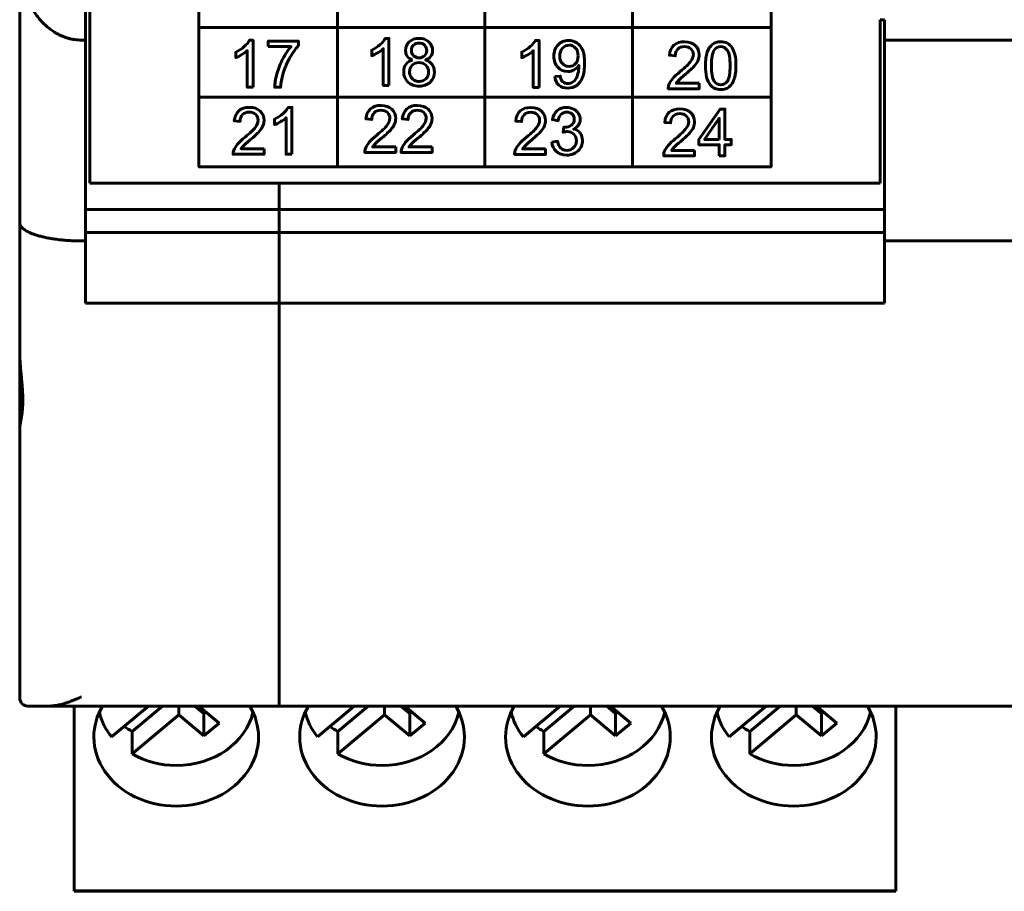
# Model space of a CAD drawing. Header units: millimetres. Extents: x -13 to 39, y -19 to 89.
# Tile 1 of 16: x -6 to 18, y -19 to 2. Entities that reach past the tile are written whole.
import ezdxf

# ---------------------------------------------------------------- set-up
doc = ezdxf.new("R2010")
doc.units = ezdxf.units.MM
doc.linetypes.add('K5LT32768', pattern=[0])

msp = doc.modelspace()

# ---------------------------------------------------------------- linework, layer by layer
at = {"color": 150, "linetype": 'K5LT32768', "lineweight": 60, "true_color": 0x0080ff}
for p, q in [((-4.561, 20.438), (-4.561, -1.962)), ((-6.261, -2.918), (-6.261, 3.437)), ((1.458, 3.512), (1.458, -1.563)), ((5.039, -1.562), (5.039, 3.512)), ((8.621, 3.512), (8.621, -1.563)), ((-4.661, 3.117), (-4.661, 1.517)), ((14.739, 2.012), (14.639, 2.012)), ((14.639, -1.962), (14.639, 2.012)), ((14.739, 1.517), (14.739, 2.012)), ((-1.91, 1.821), (11.989, 1.821)), ((-4.761, 1.517), (-4.661, 1.517)), ((-4.661, 1.517), (-4.661, -3.362)), ((17.939, 1.517), (14.739, 1.517)), ((14.739, 1.517), (14.739, -3.362)), ((-1.91, 0.129), (11.989, 0.129)), ((14.639, -1.962), (-4.561, -1.962)), ((0.039, -1.962), (0.039, -14.663)), ((-4.661, -2.596), (14.739, -2.596)), ((-6.261, -2.918), (-6.261, -6.062)), ((-4.661, -3.161), (14.739, -3.161)), ((-4.661, -3.362), (-4.761, -3.362)), ((-4.661, -3.362), (-4.661, -4.872)), ((14.739, -3.362), (17.939, -3.362)), ((14.739, -3.362), (14.739, -4.872)), ((14.739, -4.872), (-4.661, -4.872)), ((-6.261, -7.887), (-6.261, -6.062)), ((-6.261, -14.463), (-6.261, -7.887)), ((-5.556, -14.663), (-6.061, -14.663)), ((-5.556, -14.663), (-5.011, -14.663)), ((-5.556, -14.663), (-5.511, -14.663)), ((-5.011, -14.663), (-5.511, -14.663)), ((-5.011, -14.663), (-4.936, -14.663)), ((-5.011, -14.663), (15.089, -14.663)), ((-4.936, -19.06), (-4.936, -14.663)), ((-3.136, -14.663), (-4.028, -15.411)), ((-2.795, -14.663), (-3.533, -15.281)), ((-2.4, -14.876), (-2.4, -14.663)), ((-1.789, -14.844), (-2.005, -14.663)), ((-1.91, -14.663), (-1.416, -15.076)), ((-1.789, -14.844), (-1.741, -14.804)), ((1.864, -14.663), (0.972, -15.411)), ((2.205, -14.663), (1.467, -15.281)), ((2.6, -14.876), (2.6, -14.663)), ((3.211, -14.844), (2.995, -14.663)), ((3.09, -14.663), (3.584, -15.076)), ((3.211, -14.844), (3.259, -14.804)), ((6.864, -14.663), (5.972, -15.411)), ((7.205, -14.663), (6.467, -15.281)), ((7.6, -14.876), (7.6, -14.663)), ((8.211, -14.844), (7.995, -14.663)), ((8.09, -14.663), (8.584, -15.076)), ((8.211, -14.844), (8.259, -14.804)), ((11.864, -14.663), (10.972, -15.411)), ((12.205, -14.663), (11.467, -15.281)), ((12.6, -14.876), (12.6, -14.663)), ((13.211, -14.844), (12.995, -14.663)), ((13.09, -14.663), (13.584, -15.076)), ((13.211, -14.844), (13.259, -14.804)), ((15.014, -14.663), (15.089, -14.663)), ((15.014, -19.06), (15.014, -14.663)), ((15.089, -14.663), (17.589, -14.663)), ((15.589, -14.663), (15.089, -14.663)), ((15.589, -14.663), (15.839, -14.663)), ((16.839, -14.663), (15.839, -14.663)), ((16.839, -14.663), (17.089, -14.663)), ((17.589, -14.663), (17.089, -14.663)), ((17.589, -14.663), (17.639, -14.663)), ((17.589, -14.663), (37.689, -14.663)), ((-3.533, -15.826), (-2.4, -14.876)), ((-2.4, -14.876), (-1.789, -15.388)), ((-1.789, -15.388), (-1.789, -14.844)), ((1.467, -15.826), (2.6, -14.876)), ((2.6, -14.876), (3.211, -15.388)), ((3.211, -15.388), (3.211, -14.844)), ((6.467, -15.826), (7.6, -14.876)), ((7.6, -14.876), (8.211, -15.388)), ((8.211, -15.388), (8.211, -14.844)), ((11.467, -15.826), (12.6, -14.876)), ((12.6, -14.876), (13.211, -15.388)), ((13.211, -15.388), (13.211, -14.844)), ((-3.533, -15.281), (-3.533, -15.826)), ((-1.789, -15.388), (-1.416, -15.076)), ((1.467, -15.281), (1.467, -15.826)), ((3.211, -15.388), (3.584, -15.076)), ((6.467, -15.281), (6.467, -15.826)), ((8.211, -15.388), (8.584, -15.076)), ((11.467, -15.281), (11.467, -15.826)), ((13.211, -15.388), (13.584, -15.076)), ((-4.936, -19.06), (-4.936, -19.151)), ((15.014, -19.06), (15.014, -19.151)), ((15.014, -19.151), (-4.936, -19.151)), ((-4.936, -19.151), (-4.936, -19.163)), ((15.014, -19.163), (-4.936, -19.163)), ((15.014, -19.151), (15.014, -19.163))]:
    msp.add_line(p, q, dxfattribs=at)
msp.add_arc((-6.061, -14.463), 0.2, 180, 270, dxfattribs=at)
for centre, major_axis, start_param, end_param in [((-2.461, -15.414), (-2, 0), 5.818447, 6.283185), ((-2.461, -14.512), (-1.898, 0), 0.187233, 0.599937), ((-2.461, -14.512), (1.898, 0), 4.712389, 6.095952), ((-2.461, -15.414), (-2, 0), 3.141593, 3.60633), ((2.539, -15.414), (-2, 0), 5.818447, 6.283185), ((2.539, -14.512), (-1.898, 0), 0.187233, 0.599937), ((2.539, -14.512), (1.898, 0), 4.712389, 6.095952), ((2.539, -15.414), (-2, 0), 3.141593, 3.60633), ((7.539, -15.414), (-2, 0), 5.818447, 6.283185), ((7.539, -14.512), (-1.898, 0), 0.187233, 0.599937), ((7.539, -14.512), (1.898, 0), 4.712389, 6.095952), ((7.539, -15.414), (-2, 0), 3.141593, 3.60633), ((12.539, -15.414), (-2, 0), 5.818447, 6.283185), ((12.539, -14.512), (-1.898, 0), 0.187233, 0.599937), ((12.539, -14.512), (1.898, 0), 4.712389, 6.095952), ((12.539, -15.414), (-2, 0), 3.141593, 3.60633), ((-2.461, -13.967), (-1.898, 0), 0.842843, 0.970859), ((2.539, -13.967), (-1.898, 0), 0.842843, 0.970859), ((7.539, -13.967), (-1.898, 0), 0.842843, 0.970859), ((12.539, -13.967), (-1.898, 0), 0.842843, 0.970859), ((-2.461, -15.414), (-2, 0), 0, 3.141593), ((2.539, -15.414), (-2, 0), 0, 3.141593), ((7.539, -15.414), (-2, 0), 0, 3.141593), ((12.539, -15.414), (-2, 0), 0, 3.141593), ((-2.461, -14.512), (1.898, 0), 4.112452, 4.712389), ((2.539, -14.512), (1.898, 0), 4.112452, 4.712389), ((7.539, -14.512), (1.898, 0), 4.112452, 4.712389), ((12.539, -14.512), (1.898, 0), 4.112452, 4.712389)]:
    msp.add_ellipse(centre, major_axis=major_axis, ratio=0.838793, start_param=start_param, end_param=end_param, dxfattribs=at)
for points in [[(-4.761, 1.517), (-5.64, 1.517), (-6.261, 2.312), (-6.261, 3.437)], [(-6.261, -2.918), (-6.261, -3.178), (-5.64, -3.362), (-4.761, -3.362)]]:
    msp.add_rational_spline(points, [1, 0.804737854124, 0.804737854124, 1], degree=3, dxfattribs=at)
for points, knots in [([(-1.91, 3.512), (-1.91, 3.512), (11.989, 3.512), (11.989, 3.512), (11.989, -1.562), (11.989, -1.562), (-1.91, -1.562), (-1.91, -1.562), (-1.91, 3.512), (-1.91, 3.512)], [0, 0, 0, 0, 0.25, 0.25, 0.5, 0.5, 0.75, 0.75, 1, 1, 1, 1]), ([(-0.593, 0.371), (-0.593, 0.371), (-0.733, 0.371), (-0.733, 0.371), (-0.733, 1.261), (-0.733, 1.261), (-0.766, 1.228), (-0.811, 1.196), (-0.92, 1.132), (-0.969, 1.108), (-1.012, 1.092), (-1.012, 1.092), (-1.012, 1.227), (-1.012, 1.227), (-0.934, 1.264), (-0.866, 1.308), (-0.807, 1.361), (-0.749, 1.413), (-0.707, 1.463), (-0.683, 1.512), (-0.683, 1.512), (-0.593, 1.512), (-0.593, 1.512), (-0.593, 0.371), (-0.593, 0.371)], [0, 0, 0, 0, 0.111111, 0.111111, 0.222222, 0.222222, 0.222222, 0.333333, 0.333333, 0.444444, 0.444444, 0.444444, 0.555556, 0.555556, 0.555556, 0.666667, 0.666667, 0.666667, 0.777778, 0.777778, 0.777778, 0.888889, 0.888889, 1, 1, 1, 1]), ([(-0.226, 1.36), (-0.226, 1.36), (-0.226, 1.493), (-0.226, 1.493), (0.509, 1.493), (0.509, 1.493), (0.509, 1.385), (0.509, 1.385), (0.437, 1.308), (0.365, 1.206), (0.294, 1.078), (0.223, 0.95), (0.168, 0.819), (0.129, 0.684), (0.101, 0.589), (0.083, 0.484), (0.075, 0.371), (0.075, 0.371), (-0.067, 0.371), (-0.067, 0.371), (-0.066, 0.46), (-0.048, 0.569), (-0.015, 0.695), (0.019, 0.822), (0.067, 0.945), (0.192, 1.18), (0.259, 1.279), (0.329, 1.36), (0.329, 1.36), (-0.226, 1.36), (-0.226, 1.36)], [0, 0, 0, 0, 0.090909, 0.090909, 0.181818, 0.181818, 0.272727, 0.272727, 0.272727, 0.363636, 0.363636, 0.363636, 0.454545, 0.454545, 0.454545, 0.545455, 0.545455, 0.545455, 0.636364, 0.636364, 0.636364, 0.727273, 0.727273, 0.727273, 0.818182, 0.818182, 0.909091, 0.909091, 0.909091, 1, 1, 1, 1]), ([(2.707, 0.417), (2.707, 0.417), (2.567, 0.417), (2.567, 0.417), (2.567, 1.306), (2.567, 1.306), (2.534, 1.274), (2.489, 1.242), (2.38, 1.178), (2.331, 1.154), (2.288, 1.138), (2.288, 1.138), (2.288, 1.273), (2.288, 1.273), (2.366, 1.309), (2.434, 1.354), (2.493, 1.406), (2.551, 1.458), (2.593, 1.509), (2.617, 1.558), (2.617, 1.558), (2.707, 1.558), (2.707, 1.558), (2.707, 0.417), (2.707, 0.417)], [0, 0, 0, 0, 0.111111, 0.111111, 0.222222, 0.222222, 0.222222, 0.333333, 0.333333, 0.444444, 0.444444, 0.444444, 0.555556, 0.555556, 0.555556, 0.666667, 0.666667, 0.666667, 0.777778, 0.777778, 0.777778, 0.888889, 0.888889, 1, 1, 1, 1]), ([(3.281, 1.033), (3.223, 1.054), (3.18, 1.084), (3.152, 1.123), (3.124, 1.163), (3.11, 1.21), (3.11, 1.265), (3.11, 1.348), (3.14, 1.417), (3.199, 1.473), (3.259, 1.53), (3.338, 1.558), (3.436, 1.558), (3.535, 1.558), (3.615, 1.529), (3.675, 1.471), (3.736, 1.414), (3.766, 1.344), (3.766, 1.261), (3.766, 1.208), (3.752, 1.162), (3.725, 1.123), (3.697, 1.084), (3.655, 1.054), (3.599, 1.033), (3.669, 1.01), (3.721, 0.973), (3.757, 0.923), (3.794, 0.872), (3.812, 0.812), (3.812, 0.741), (3.812, 0.644), (3.778, 0.563), (3.709, 0.497), (3.64, 0.431), (3.55, 0.398), (3.326, 0.398), (3.236, 0.431), (3.167, 0.497), (3.099, 0.563), (3.064, 0.646), (3.064, 0.745), (3.064, 0.819), (3.083, 0.881), (3.121, 0.931), (3.158, 0.981), (3.212, 1.015), (3.281, 1.033)], [0, 0, 0, 0, 0.0625, 0.0625, 0.0625, 0.125, 0.125, 0.125, 0.1875, 0.1875, 0.1875, 0.25, 0.25, 0.25, 0.3125, 0.3125, 0.3125, 0.375, 0.375, 0.375, 0.4375, 0.4375, 0.4375, 0.5, 0.5, 0.5, 0.5625, 0.5625, 0.5625, 0.625, 0.625, 0.625, 0.6875, 0.6875, 0.6875, 0.75, 0.75, 0.8125, 0.8125, 0.8125, 0.875, 0.875, 0.875, 0.9375, 0.9375, 0.9375, 1, 1, 1, 1]), ([(3.253, 1.27), (3.253, 1.216), (3.27, 1.172), (3.305, 1.138), (3.339, 1.104), (3.384, 1.086), (3.44, 1.086), (3.494, 1.086), (3.538, 1.103), (3.572, 1.137), (3.606, 1.171), (3.623, 1.213), (3.623, 1.262), (3.623, 1.313), (3.606, 1.356), (3.57, 1.391), (3.536, 1.426), (3.491, 1.444), (3.438, 1.444), (3.384, 1.444), (3.34, 1.426), (3.305, 1.392), (3.271, 1.358), (3.253, 1.317), (3.253, 1.27)], [0, 0, 0, 0, 0.125, 0.125, 0.125, 0.25, 0.25, 0.25, 0.375, 0.375, 0.375, 0.5, 0.5, 0.5, 0.625, 0.625, 0.625, 0.75, 0.75, 0.75, 0.875, 0.875, 0.875, 1, 1, 1, 1]), ([(6.352, 0.368), (6.352, 0.368), (6.212, 0.368), (6.212, 0.368), (6.212, 1.258), (6.212, 1.258), (6.179, 1.225), (6.134, 1.193), (6.025, 1.129), (5.976, 1.105), (5.933, 1.089), (5.933, 1.089), (5.933, 1.224), (5.933, 1.224), (6.011, 1.261), (6.079, 1.305), (6.138, 1.358), (6.196, 1.41), (6.238, 1.46), (6.262, 1.509), (6.262, 1.509), (6.352, 1.509), (6.352, 1.509), (6.352, 0.368), (6.352, 0.368)], [0, 0, 0, 0, 0.111111, 0.111111, 0.222222, 0.222222, 0.222222, 0.333333, 0.333333, 0.444444, 0.444444, 0.444444, 0.555556, 0.555556, 0.555556, 0.666667, 0.666667, 0.666667, 0.777778, 0.777778, 0.777778, 0.888889, 0.888889, 1, 1, 1, 1]), ([(6.732, 0.632), (6.732, 0.632), (6.865, 0.643), (6.865, 0.643), (6.876, 0.58), (6.898, 0.534), (6.962, 0.478), (7.003, 0.463), (7.053, 0.463), (7.096, 0.463), (7.134, 0.473), (7.166, 0.493), (7.199, 0.513), (7.225, 0.539), (7.246, 0.572), (7.266, 0.605), (7.283, 0.649), (7.297, 0.705), (7.311, 0.761), (7.318, 0.818), (7.318, 0.875), (7.318, 0.882), (7.318, 0.891), (7.317, 0.904), (7.29, 0.859), (7.251, 0.823), (7.203, 0.795), (7.155, 0.768), (7.103, 0.754), (7.047, 0.754), (6.953, 0.754), (6.873, 0.788), (6.808, 0.856), (6.743, 0.924), (6.711, 1.014), (6.711, 1.126), (6.711, 1.241), (6.745, 1.334), (6.813, 1.404), (6.881, 1.474), (6.965, 1.509), (7.068, 1.509), (7.141, 1.509), (7.209, 1.49), (7.27, 1.45), (7.331, 1.41), (7.378, 1.353), (7.409, 1.279), (7.441, 1.206), (7.457, 1.099), (7.457, 0.96), (7.457, 0.815), (7.441, 0.699), (7.41, 0.613), (7.378, 0.527), (7.331, 0.461), (7.207, 0.371), (7.134, 0.349), (7.051, 0.349), (6.962, 0.349), (6.889, 0.374), (6.833, 0.423), (6.777, 0.473), (6.743, 0.542), (6.732, 0.632)], [0, 0, 0, 0, 0.045455, 0.045455, 0.045455, 0.090909, 0.090909, 0.136364, 0.136364, 0.136364, 0.181818, 0.181818, 0.181818, 0.227273, 0.227273, 0.227273, 0.272727, 0.272727, 0.272727, 0.318182, 0.318182, 0.318182, 0.363636, 0.363636, 0.363636, 0.409091, 0.409091, 0.409091, 0.454545, 0.454545, 0.454545, 0.5, 0.5, 0.5, 0.545455, 0.545455, 0.545455, 0.590909, 0.590909, 0.590909, 0.636364, 0.636364, 0.636364, 0.681818, 0.681818, 0.681818, 0.727273, 0.727273, 0.727273, 0.772727, 0.772727, 0.772727, 0.818182, 0.818182, 0.818182, 0.863636, 0.863636, 0.909091, 0.909091, 0.909091, 0.954545, 0.954545, 0.954545, 1, 1, 1, 1]), ([(10.243, 0.468), (10.243, 0.468), (10.243, 0.334), (10.243, 0.334), (9.491, 0.334), (9.491, 0.334), (9.49, 0.368), (9.495, 0.4), (9.507, 0.431), (9.527, 0.482), (9.557, 0.533), (9.6, 0.582), (9.643, 0.632), (9.703, 0.689), (9.783, 0.754), (9.906, 0.855), (9.989, 0.935), (10.033, 0.995), (10.077, 1.054), (10.099, 1.11), (10.099, 1.163), (10.099, 1.218), (10.079, 1.265), (10.039, 1.303), (10, 1.341), (9.948, 1.36), (9.884, 1.36), (9.816, 1.36), (9.762, 1.34), (9.722, 1.299), (9.682, 1.259), (9.661, 1.204), (9.661, 1.133), (9.661, 1.133), (9.518, 1.147), (9.518, 1.147), (9.528, 1.254), (9.565, 1.335), (9.629, 1.391), (9.693, 1.448), (9.779, 1.476), (9.887, 1.476), (9.996, 1.476), (10.083, 1.445), (10.146, 1.385), (10.21, 1.324), (10.242, 1.249), (10.242, 1.16), (10.242, 1.114), (10.232, 1.069), (10.214, 1.026), (10.195, 0.981), (10.164, 0.935), (10.121, 0.886), (10.078, 0.838), (10.006, 0.771), (9.906, 0.686), (9.822, 0.616), (9.768, 0.568), (9.72, 0.518), (9.701, 0.493), (9.685, 0.468), (9.685, 0.468), (10.243, 0.468), (10.243, 0.468)], [0, 0, 0, 0, 0.045455, 0.045455, 0.090909, 0.090909, 0.090909, 0.136364, 0.136364, 0.136364, 0.181818, 0.181818, 0.181818, 0.227273, 0.227273, 0.227273, 0.272727, 0.272727, 0.272727, 0.318182, 0.318182, 0.318182, 0.363636, 0.363636, 0.363636, 0.409091, 0.409091, 0.409091, 0.454545, 0.454545, 0.454545, 0.5, 0.5, 0.5, 0.545455, 0.545455, 0.545455, 0.590909, 0.590909, 0.590909, 0.636364, 0.636364, 0.636364, 0.681818, 0.681818, 0.681818, 0.727273, 0.727273, 0.727273, 0.772727, 0.772727, 0.772727, 0.818182, 0.818182, 0.818182, 0.863636, 0.863636, 0.863636, 0.909091, 0.909091, 0.954545, 0.954545, 0.954545, 1, 1, 1, 1]), ([(10.394, 0.895), (10.394, 1.029), (10.408, 1.138), (10.436, 1.22), (10.463, 1.302), (10.504, 1.365), (10.559, 1.409), (10.613, 1.454), (10.682, 1.476), (10.764, 1.476), (10.825, 1.476), (10.878, 1.463), (10.925, 1.439), (10.971, 1.414), (11.009, 1.379), (11.039, 1.332), (11.068, 1.286), (11.091, 1.23), (11.108, 1.164), (11.126, 1.097), (11.134, 1.008), (11.134, 0.895), (11.134, 0.762), (11.12, 0.654), (11.093, 0.572), (11.066, 0.49), (11.025, 0.426), (10.97, 0.382), (10.916, 0.337), (10.847, 0.315), (10.764, 0.315), (10.655, 0.315), (10.569, 0.354), (10.506, 0.432), (10.432, 0.527), (10.394, 0.682), (10.394, 0.895)], [0, 0, 0, 0, 0.083333, 0.083333, 0.083333, 0.166667, 0.166667, 0.166667, 0.25, 0.25, 0.25, 0.333333, 0.333333, 0.333333, 0.416667, 0.416667, 0.416667, 0.5, 0.5, 0.5, 0.583333, 0.583333, 0.583333, 0.666667, 0.666667, 0.666667, 0.75, 0.75, 0.75, 0.833333, 0.833333, 0.833333, 0.916667, 0.916667, 0.916667, 1, 1, 1, 1]), ([(7.301, 1.133), (7.301, 1.213), (7.28, 1.276), (7.238, 1.323), (7.196, 1.37), (7.145, 1.394), (7.084, 1.394), (7.022, 1.394), (6.968, 1.368), (6.922, 1.318), (6.877, 1.267), (6.854, 1.202), (6.854, 1.121), (6.854, 1.049), (6.875, 0.99), (6.919, 0.945), (6.962, 0.9), (7.016, 0.878), (7.08, 0.878), (7.145, 0.878), (7.198, 0.9), (7.239, 0.945), (7.281, 0.99), (7.301, 1.053), (7.301, 1.133)], [0, 0, 0, 0, 0.125, 0.125, 0.125, 0.25, 0.25, 0.25, 0.375, 0.375, 0.375, 0.5, 0.5, 0.5, 0.625, 0.625, 0.625, 0.75, 0.75, 0.75, 0.875, 0.875, 0.875, 1, 1, 1, 1]), ([(10.537, 0.895), (10.537, 0.708), (10.559, 0.583), (10.603, 0.522), (10.646, 0.46), (10.7, 0.429), (10.764, 0.429), (10.828, 0.429), (10.882, 0.46), (10.926, 0.522), (10.969, 0.584), (10.991, 0.708), (10.991, 0.895), (10.991, 1.082), (10.969, 1.206), (10.926, 1.267), (10.882, 1.329), (10.828, 1.36), (10.763, 1.36), (10.699, 1.36), (10.647, 1.332), (10.609, 1.278), (10.561, 1.209), (10.537, 1.081), (10.537, 0.895)], [0, 0, 0, 0, 0.125, 0.125, 0.125, 0.25, 0.25, 0.25, 0.375, 0.375, 0.375, 0.5, 0.5, 0.5, 0.625, 0.625, 0.625, 0.75, 0.75, 0.75, 0.875, 0.875, 0.875, 1, 1, 1, 1]), ([(3.207, 0.744), (3.207, 0.704), (3.216, 0.666), (3.235, 0.629), (3.253, 0.592), (3.282, 0.563), (3.319, 0.542), (3.356, 0.522), (3.397, 0.512), (3.439, 0.512), (3.506, 0.512), (3.561, 0.533), (3.605, 0.576), (3.648, 0.619), (3.669, 0.673), (3.669, 0.74), (3.669, 0.807), (3.647, 0.862), (3.603, 0.906), (3.558, 0.95), (3.502, 0.972), (3.435, 0.972), (3.369, 0.972), (3.314, 0.95), (3.271, 0.907), (3.229, 0.864), (3.207, 0.809), (3.207, 0.744)], [0, 0, 0, 0, 0.111111, 0.111111, 0.111111, 0.222222, 0.222222, 0.222222, 0.333333, 0.333333, 0.333333, 0.444444, 0.444444, 0.444444, 0.555556, 0.555556, 0.555556, 0.666667, 0.666667, 0.666667, 0.777778, 0.777778, 0.777778, 0.888889, 0.888889, 0.888889, 1, 1, 1, 1]), ([(-0.326, -1.125), (-0.326, -1.125), (-0.326, -1.258), (-0.326, -1.258), (-1.078, -1.258), (-1.078, -1.258), (-1.079, -1.225), (-1.074, -1.192), (-1.062, -1.161), (-1.042, -1.11), (-1.011, -1.06), (-0.969, -1.01), (-0.926, -0.961), (-0.865, -0.903), (-0.786, -0.839), (-0.663, -0.737), (-0.58, -0.657), (-0.536, -0.598), (-0.492, -0.539), (-0.47, -0.483), (-0.47, -0.43), (-0.47, -0.374), (-0.49, -0.328), (-0.53, -0.29), (-0.569, -0.252), (-0.621, -0.233), (-0.685, -0.233), (-0.752, -0.233), (-0.806, -0.253), (-0.847, -0.293), (-0.887, -0.333), (-0.908, -0.389), (-0.908, -0.46), (-0.908, -0.46), (-1.051, -0.446), (-1.051, -0.446), (-1.041, -0.339), (-1.004, -0.257), (-0.94, -0.201), (-0.876, -0.145), (-0.79, -0.117), (-0.682, -0.117), (-0.573, -0.117), (-0.486, -0.147), (-0.423, -0.208), (-0.359, -0.268), (-0.327, -0.343), (-0.327, -0.433), (-0.327, -0.478), (-0.337, -0.523), (-0.355, -0.567), (-0.374, -0.611), (-0.405, -0.657), (-0.448, -0.706), (-0.491, -0.755), (-0.563, -0.821), (-0.663, -0.906), (-0.747, -0.976), (-0.801, -1.024), (-0.848, -1.074), (-0.868, -1.1), (-0.884, -1.125), (-0.884, -1.125), (-0.326, -1.125), (-0.326, -1.125)], [0, 0, 0, 0, 0.045455, 0.045455, 0.090909, 0.090909, 0.090909, 0.136364, 0.136364, 0.136364, 0.181818, 0.181818, 0.181818, 0.227273, 0.227273, 0.227273, 0.272727, 0.272727, 0.272727, 0.318182, 0.318182, 0.318182, 0.363636, 0.363636, 0.363636, 0.409091, 0.409091, 0.409091, 0.454545, 0.454545, 0.454545, 0.5, 0.5, 0.5, 0.545455, 0.545455, 0.545455, 0.590909, 0.590909, 0.590909, 0.636364, 0.636364, 0.636364, 0.681818, 0.681818, 0.681818, 0.727273, 0.727273, 0.727273, 0.772727, 0.772727, 0.772727, 0.818182, 0.818182, 0.818182, 0.863636, 0.863636, 0.863636, 0.909091, 0.909091, 0.954545, 0.954545, 0.954545, 1, 1, 1, 1]), ([(0.349, -1.258), (0.349, -1.258), (0.21, -1.258), (0.21, -1.258), (0.21, -0.369), (0.21, -0.369), (0.176, -0.401), (0.132, -0.433), (0.023, -0.497), (-0.026, -0.521), (-0.07, -0.537), (-0.07, -0.537), (-0.07, -0.402), (-0.07, -0.402), (0.008, -0.366), (0.076, -0.321), (0.135, -0.269), (0.193, -0.217), (0.235, -0.166), (0.259, -0.117), (0.259, -0.117), (0.349, -0.117), (0.349, -0.117), (0.349, -1.258), (0.349, -1.258)], [0, 0, 0, 0, 0.111111, 0.111111, 0.222222, 0.222222, 0.222222, 0.333333, 0.333333, 0.444444, 0.444444, 0.444444, 0.555556, 0.555556, 0.555556, 0.666667, 0.666667, 0.666667, 0.777778, 0.777778, 0.777778, 0.888889, 0.888889, 1, 1, 1, 1]), ([(2.872, -1.079), (2.872, -1.079), (2.872, -1.213), (2.872, -1.213), (2.12, -1.213), (2.12, -1.213), (2.119, -1.179), (2.124, -1.147), (2.136, -1.116), (2.155, -1.065), (2.186, -1.014), (2.229, -0.965), (2.272, -0.915), (2.332, -0.858), (2.412, -0.793), (2.535, -0.692), (2.618, -0.612), (2.662, -0.552), (2.706, -0.493), (2.728, -0.437), (2.728, -0.384), (2.728, -0.329), (2.708, -0.282), (2.668, -0.244), (2.628, -0.206), (2.577, -0.187), (2.513, -0.187), (2.445, -0.187), (2.391, -0.207), (2.351, -0.248), (2.31, -0.288), (2.29, -0.343), (2.29, -0.414), (2.29, -0.414), (2.147, -0.4), (2.147, -0.4), (2.156, -0.293), (2.193, -0.212), (2.258, -0.156), (2.322, -0.099), (2.408, -0.071), (2.516, -0.071), (2.625, -0.071), (2.712, -0.102), (2.775, -0.162), (2.839, -0.223), (2.871, -0.298), (2.871, -0.387), (2.871, -0.433), (2.861, -0.478), (2.842, -0.521), (2.824, -0.566), (2.793, -0.612), (2.75, -0.661), (2.706, -0.709), (2.635, -0.776), (2.535, -0.861), (2.451, -0.931), (2.397, -0.979), (2.349, -1.029), (2.33, -1.054), (2.314, -1.079), (2.314, -1.079), (2.872, -1.079), (2.872, -1.079)], [0, 0, 0, 0, 0.045455, 0.045455, 0.090909, 0.090909, 0.090909, 0.136364, 0.136364, 0.136364, 0.181818, 0.181818, 0.181818, 0.227273, 0.227273, 0.227273, 0.272727, 0.272727, 0.272727, 0.318182, 0.318182, 0.318182, 0.363636, 0.363636, 0.363636, 0.409091, 0.409091, 0.409091, 0.454545, 0.454545, 0.454545, 0.5, 0.5, 0.5, 0.545455, 0.545455, 0.545455, 0.590909, 0.590909, 0.590909, 0.636364, 0.636364, 0.636364, 0.681818, 0.681818, 0.681818, 0.727273, 0.727273, 0.727273, 0.772727, 0.772727, 0.772727, 0.818182, 0.818182, 0.818182, 0.863636, 0.863636, 0.863636, 0.909091, 0.909091, 0.954545, 0.954545, 0.954545, 1, 1, 1, 1]), ([(3.755, -1.079), (3.755, -1.079), (3.755, -1.213), (3.755, -1.213), (3.003, -1.213), (3.003, -1.213), (3.002, -1.179), (3.007, -1.147), (3.019, -1.116), (3.038, -1.065), (3.069, -1.014), (3.112, -0.965), (3.154, -0.915), (3.215, -0.858), (3.294, -0.793), (3.417, -0.692), (3.501, -0.612), (3.545, -0.552), (3.588, -0.493), (3.61, -0.437), (3.61, -0.384), (3.61, -0.329), (3.591, -0.282), (3.551, -0.244), (3.511, -0.206), (3.459, -0.187), (3.396, -0.187), (3.328, -0.187), (3.274, -0.207), (3.234, -0.248), (3.193, -0.288), (3.173, -0.343), (3.172, -0.414), (3.172, -0.414), (3.03, -0.4), (3.03, -0.4), (3.039, -0.293), (3.076, -0.212), (3.14, -0.156), (3.205, -0.099), (3.291, -0.071), (3.399, -0.071), (3.508, -0.071), (3.594, -0.102), (3.658, -0.162), (3.722, -0.223), (3.753, -0.298), (3.753, -0.387), (3.753, -0.433), (3.744, -0.478), (3.725, -0.521), (3.707, -0.566), (3.676, -0.612), (3.633, -0.661), (3.589, -0.709), (3.518, -0.776), (3.418, -0.861), (3.334, -0.931), (3.28, -0.979), (3.232, -1.029), (3.213, -1.054), (3.197, -1.079), (3.197, -1.079), (3.755, -1.079), (3.755, -1.079)], [0, 0, 0, 0, 0.045455, 0.045455, 0.090909, 0.090909, 0.090909, 0.136364, 0.136364, 0.136364, 0.181818, 0.181818, 0.181818, 0.227273, 0.227273, 0.227273, 0.272727, 0.272727, 0.272727, 0.318182, 0.318182, 0.318182, 0.363636, 0.363636, 0.363636, 0.409091, 0.409091, 0.409091, 0.454545, 0.454545, 0.454545, 0.5, 0.5, 0.5, 0.545455, 0.545455, 0.545455, 0.590909, 0.590909, 0.590909, 0.636364, 0.636364, 0.636364, 0.681818, 0.681818, 0.681818, 0.727273, 0.727273, 0.727273, 0.772727, 0.772727, 0.772727, 0.818182, 0.818182, 0.818182, 0.863636, 0.863636, 0.863636, 0.909091, 0.909091, 0.954545, 0.954545, 0.954545, 1, 1, 1, 1]), ([(6.511, -1.128), (6.511, -1.128), (6.511, -1.261), (6.511, -1.261), (5.758, -1.261), (5.758, -1.261), (5.757, -1.228), (5.763, -1.195), (5.775, -1.164), (5.794, -1.113), (5.825, -1.063), (5.868, -1.013), (5.91, -0.964), (5.971, -0.906), (6.05, -0.842), (6.173, -0.74), (6.257, -0.66), (6.3, -0.601), (6.344, -0.542), (6.366, -0.486), (6.366, -0.433), (6.366, -0.377), (6.347, -0.331), (6.307, -0.293), (6.267, -0.255), (6.215, -0.236), (6.152, -0.236), (6.084, -0.236), (6.03, -0.256), (5.99, -0.296), (5.949, -0.336), (5.929, -0.392), (5.928, -0.463), (5.928, -0.463), (5.785, -0.449), (5.785, -0.449), (5.795, -0.342), (5.832, -0.26), (5.896, -0.204), (5.961, -0.148), (6.046, -0.12), (6.155, -0.12), (6.264, -0.12), (6.35, -0.15), (6.414, -0.211), (6.477, -0.271), (6.509, -0.346), (6.509, -0.436), (6.509, -0.481), (6.5, -0.526), (6.481, -0.57), (6.463, -0.614), (6.432, -0.66), (6.389, -0.709), (6.345, -0.758), (6.273, -0.824), (6.173, -0.909), (6.09, -0.979), (6.036, -1.027), (5.988, -1.077), (5.968, -1.103), (5.953, -1.128), (5.953, -1.128), (6.511, -1.128), (6.511, -1.128)], [0, 0, 0, 0, 0.045455, 0.045455, 0.090909, 0.090909, 0.090909, 0.136364, 0.136364, 0.136364, 0.181818, 0.181818, 0.181818, 0.227273, 0.227273, 0.227273, 0.272727, 0.272727, 0.272727, 0.318182, 0.318182, 0.318182, 0.363636, 0.363636, 0.363636, 0.409091, 0.409091, 0.409091, 0.454545, 0.454545, 0.454545, 0.5, 0.5, 0.5, 0.545455, 0.545455, 0.545455, 0.590909, 0.590909, 0.590909, 0.636364, 0.636364, 0.636364, 0.681818, 0.681818, 0.681818, 0.727273, 0.727273, 0.727273, 0.772727, 0.772727, 0.772727, 0.818182, 0.818182, 0.818182, 0.863636, 0.863636, 0.863636, 0.909091, 0.909091, 0.954545, 0.954545, 0.954545, 1, 1, 1, 1]), ([(6.662, -0.96), (6.662, -0.96), (6.802, -0.941), (6.802, -0.941), (6.818, -1.02), (6.845, -1.077), (6.883, -1.112), (6.921, -1.147), (6.969, -1.164), (7.024, -1.164), (7.091, -1.164), (7.146, -1.142), (7.191, -1.096), (7.236, -1.051), (7.259, -0.994), (7.259, -0.927), (7.259, -0.863), (7.238, -0.81), (7.196, -0.768), (7.154, -0.727), (7.101, -0.706), (7.036, -0.706), (7.01, -0.706), (6.977, -0.711), (6.937, -0.722), (6.937, -0.722), (6.953, -0.599), (6.953, -0.599), (6.962, -0.6), (6.97, -0.601), (6.975, -0.601), (7.035, -0.601), (7.089, -0.585), (7.137, -0.554), (7.184, -0.523), (7.208, -0.476), (7.208, -0.411), (7.208, -0.36), (7.191, -0.318), (7.156, -0.284), (7.121, -0.251), (7.076, -0.234), (7.022, -0.234), (6.967, -0.234), (6.922, -0.251), (6.886, -0.286), (6.849, -0.32), (6.826, -0.372), (6.816, -0.441), (6.816, -0.441), (6.676, -0.415), (6.676, -0.415), (6.693, -0.322), (6.732, -0.249), (6.793, -0.197), (6.853, -0.146), (6.928, -0.12), (7.018, -0.12), (7.08, -0.12), (7.137, -0.133), (7.189, -0.16), (7.242, -0.186), (7.282, -0.223), (7.309, -0.268), (7.337, -0.314), (7.351, -0.363), (7.351, -0.415), (7.351, -0.464), (7.338, -0.508), (7.311, -0.548), (7.285, -0.588), (7.246, -0.62), (7.194, -0.644), (7.261, -0.66), (7.314, -0.692), (7.351, -0.741), (7.388, -0.79), (7.406, -0.851), (7.406, -0.924), (7.406, -1.023), (7.37, -1.108), (7.298, -1.177), (7.225, -1.246), (7.134, -1.28), (7.023, -1.28), (6.924, -1.28), (6.841, -1.25), (6.775, -1.191), (6.709, -1.131), (6.671, -1.054), (6.662, -0.96)], [0, 0, 0, 0, 0.033333, 0.033333, 0.033333, 0.066667, 0.066667, 0.066667, 0.1, 0.1, 0.1, 0.133333, 0.133333, 0.133333, 0.166667, 0.166667, 0.166667, 0.2, 0.2, 0.2, 0.233333, 0.233333, 0.233333, 0.266667, 0.266667, 0.266667, 0.3, 0.3, 0.3, 0.333333, 0.333333, 0.333333, 0.366667, 0.366667, 0.366667, 0.4, 0.4, 0.4, 0.433333, 0.433333, 0.433333, 0.466667, 0.466667, 0.466667, 0.5, 0.5, 0.5, 0.533333, 0.533333, 0.533333, 0.566667, 0.566667, 0.566667, 0.6, 0.6, 0.6, 0.633333, 0.633333, 0.633333, 0.666667, 0.666667, 0.666667, 0.7, 0.7, 0.7, 0.733333, 0.733333, 0.733333, 0.766667, 0.766667, 0.766667, 0.8, 0.8, 0.8, 0.833333, 0.833333, 0.833333, 0.866667, 0.866667, 0.866667, 0.9, 0.9, 0.9, 0.933333, 0.933333, 0.933333, 0.966667, 0.966667, 0.966667, 1, 1, 1, 1]), ([(10.13, -1.162), (10.13, -1.162), (10.13, -1.295), (10.13, -1.295), (9.378, -1.295), (9.378, -1.295), (9.377, -1.261), (9.382, -1.229), (9.394, -1.198), (9.413, -1.147), (9.444, -1.096), (9.487, -1.047), (9.529, -0.997), (9.59, -0.94), (9.669, -0.875), (9.792, -0.774), (9.876, -0.694), (9.92, -0.635), (9.964, -0.575), (9.986, -0.519), (9.986, -0.466), (9.986, -0.411), (9.966, -0.365), (9.926, -0.326), (9.886, -0.289), (9.834, -0.27), (9.771, -0.27), (9.703, -0.27), (9.649, -0.29), (9.609, -0.33), (9.568, -0.37), (9.548, -0.425), (9.547, -0.497), (9.547, -0.497), (9.405, -0.482), (9.405, -0.482), (9.414, -0.375), (9.451, -0.294), (9.515, -0.238), (9.58, -0.182), (9.666, -0.154), (9.774, -0.154), (9.883, -0.154), (9.969, -0.184), (10.033, -0.244), (10.097, -0.305), (10.128, -0.38), (10.128, -0.47), (10.128, -0.515), (10.119, -0.56), (10.1, -0.604), (10.082, -0.648), (10.051, -0.694), (10.008, -0.743), (9.964, -0.791), (9.893, -0.858), (9.793, -0.943), (9.709, -1.013), (9.655, -1.061), (9.607, -1.111), (9.588, -1.136), (9.572, -1.162), (9.572, -1.162), (10.13, -1.162), (10.13, -1.162)], [0, 0, 0, 0, 0.045455, 0.045455, 0.090909, 0.090909, 0.090909, 0.136364, 0.136364, 0.136364, 0.181818, 0.181818, 0.181818, 0.227273, 0.227273, 0.227273, 0.272727, 0.272727, 0.272727, 0.318182, 0.318182, 0.318182, 0.363636, 0.363636, 0.363636, 0.409091, 0.409091, 0.409091, 0.454545, 0.454545, 0.454545, 0.5, 0.5, 0.5, 0.545455, 0.545455, 0.545455, 0.590909, 0.590909, 0.590909, 0.636364, 0.636364, 0.636364, 0.681818, 0.681818, 0.681818, 0.727273, 0.727273, 0.727273, 0.772727, 0.772727, 0.772727, 0.818182, 0.818182, 0.818182, 0.863636, 0.863636, 0.863636, 0.909091, 0.909091, 0.954545, 0.954545, 0.954545, 1, 1, 1, 1]), ([(10.727, -1.295), (10.727, -1.295), (10.727, -1.024), (10.727, -1.024), (10.233, -1.024), (10.233, -1.024), (10.233, -0.895), (10.233, -0.895), (10.753, -0.158), (10.753, -0.158), (10.867, -0.158), (10.867, -0.158), (10.867, -0.895), (10.867, -0.895), (11.021, -0.895), (11.021, -0.895), (11.021, -1.024), (11.021, -1.024), (10.867, -1.024), (10.867, -1.024), (10.867, -1.295), (10.867, -1.295), (10.727, -1.295), (10.727, -1.295)], [0, 0, 0, 0, 0.090909, 0.090909, 0.181818, 0.181818, 0.272727, 0.272727, 0.363636, 0.363636, 0.454545, 0.454545, 0.545455, 0.545455, 0.636364, 0.636364, 0.727273, 0.727273, 0.818182, 0.818182, 0.909091, 0.909091, 1, 1, 1, 1]), ([(10.727, -0.895), (10.727, -0.895), (10.727, -0.384), (10.727, -0.384), (10.371, -0.895), (10.371, -0.895), (10.727, -0.895), (10.727, -0.895)], [0, 0, 0, 0, 0.333333, 0.333333, 0.666667, 0.666667, 1, 1, 1, 1]), ([(-6.261, -7.887), (-6.261, -7.883), (-6.261, -7.878), (-6.26, -7.872), (-6.26, -7.866), (-6.259, -7.859), (-6.258, -7.852), (-6.255, -7.838), (-6.252, -7.821), (-6.248, -7.802), (-6.246, -7.793), (-6.244, -7.783), (-6.242, -7.772), (-6.24, -7.761), (-6.237, -7.75), (-6.235, -7.738), (-6.233, -7.726), (-6.23, -7.713), (-6.228, -7.7), (-6.226, -7.687), (-6.223, -7.674), (-6.221, -7.66), (-6.218, -7.646), (-6.216, -7.631), (-6.214, -7.616), (-6.212, -7.601), (-6.209, -7.585), (-6.207, -7.569), (-6.205, -7.553), (-6.203, -7.537), (-6.201, -7.52), (-6.2, -7.503), (-6.198, -7.485), (-6.196, -7.467), (-6.195, -7.449), (-6.193, -7.43), (-6.192, -7.411), (-6.191, -7.392), (-6.19, -7.373), (-6.189, -7.353), (-6.188, -7.333), (-6.188, -7.313), (-6.187, -7.292), (-6.187, -7.271), (-6.186, -7.25), (-6.186, -7.229), (-6.186, -7.208), (-6.187, -7.186), (-6.187, -7.164), (-6.188, -7.142), (-6.188, -7.12), (-6.189, -7.098), (-6.19, -7.075), (-6.191, -7.052), (-6.192, -7.029), (-6.193, -7.006), (-6.195, -6.982), (-6.196, -6.959), (-6.198, -6.935), (-6.2, -6.911), (-6.201, -6.887), (-6.203, -6.863), (-6.205, -6.838), (-6.207, -6.814), (-6.209, -6.789), (-6.212, -6.765), (-6.214, -6.74), (-6.216, -6.715), (-6.219, -6.69), (-6.221, -6.666), (-6.223, -6.641), (-6.226, -6.616), (-6.228, -6.591), (-6.23, -6.566), (-6.233, -6.541), (-6.235, -6.515), (-6.237, -6.49), (-6.24, -6.465), (-6.242, -6.439), (-6.244, -6.414), (-6.246, -6.389), (-6.248, -6.363), (-6.25, -6.338), (-6.252, -6.312), (-6.253, -6.287), (-6.255, -6.262), (-6.256, -6.237), (-6.258, -6.211), (-6.259, -6.186), (-6.26, -6.161), (-6.26, -6.136), (-6.261, -6.111), (-6.261, -6.086), (-6.261, -6.062)], [0, 0, 0, 0, 0.031304, 0.031304, 0.031304, 0.062502, 0.062502, 0.062502, 0.124799, 0.124799, 0.124799, 0.156087, 0.156087, 0.156087, 0.187425, 0.187425, 0.187425, 0.218771, 0.218771, 0.218771, 0.250082, 0.250082, 0.250082, 0.281315, 0.281315, 0.281315, 0.31243, 0.31243, 0.31243, 0.343579, 0.343579, 0.343579, 0.374848, 0.374848, 0.374848, 0.406191, 0.406191, 0.406191, 0.437562, 0.437562, 0.437562, 0.468914, 0.468914, 0.468914, 0.500203, 0.500203, 0.500203, 0.531387, 0.531387, 0.531387, 0.562481, 0.562481, 0.562481, 0.593671, 0.593671, 0.593671, 0.624956, 0.624956, 0.624956, 0.656299, 0.656299, 0.656299, 0.687657, 0.687657, 0.687657, 0.718985, 0.718985, 0.718985, 0.750237, 0.750237, 0.750237, 0.781371, 0.781371, 0.781371, 0.8125, 0.8125, 0.8125, 0.843744, 0.843744, 0.843744, 0.875052, 0.875052, 0.875052, 0.906374, 0.906374, 0.906374, 0.937665, 0.937665, 0.937665, 0.968883, 0.968883, 0.968883, 1, 1, 1, 1]), ([(-5.556, -14.663), (-5.54, -14.663), (-5.509, -14.662), (-5.461, -14.658), (-5.413, -14.653), (-5.364, -14.645), (-5.313, -14.635), (-5.258, -14.623), (-5.19, -14.604), (-5.11, -14.58), (-5.021, -14.548), (-4.94, -14.516), (-4.87, -14.486), (-4.814, -14.46), (-4.778, -14.443), (-4.761, -14.435)], [0, 0, 0, 0, 0.062197, 0.124569, 0.187022, 0.249471, 0.311878, 0.381356, 0.457691, 0.568873, 0.680124, 0.791378, 0.86782, 0.937452, 1, 1, 1, 1])]:
    msp.add_open_spline(points, degree=3, knots=knots, dxfattribs=at)

doc.saveas('drawing.dxf')
